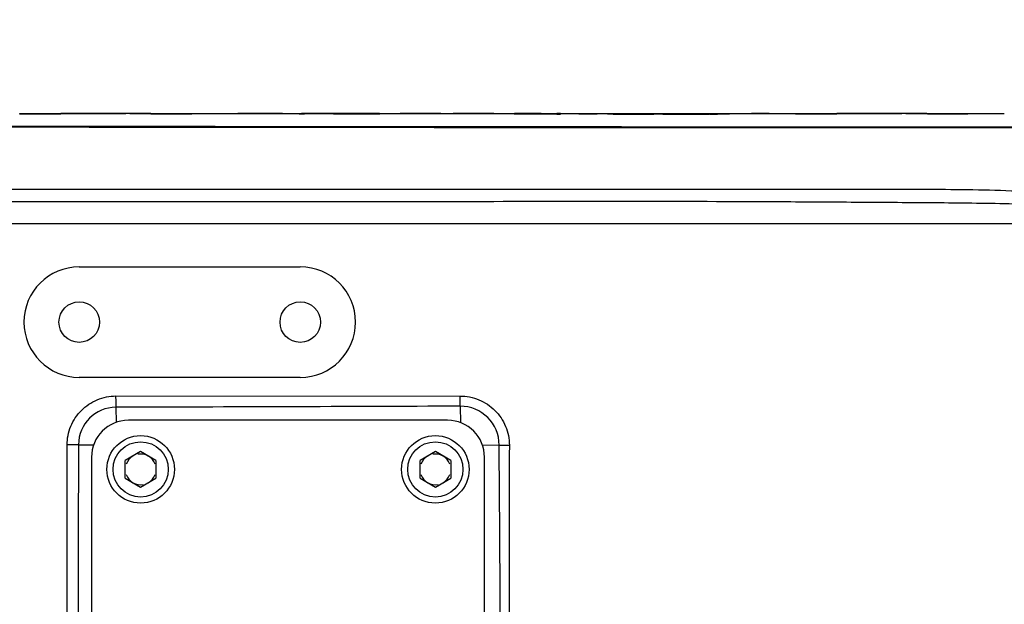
# Model space of a CAD drawing. Header units: millimetres. Extents: x 7426 to 8300, y 123 to 421.
# Tile 137 of 197: x 8141.6 to 8145.61, y 221.1 to 223.49. Entities that reach past the tile are written whole.
import ezdxf

# ---------------------------------------------------------------- set-up
doc = ezdxf.new("R2010")
doc.units = ezdxf.units.MM
for name, color, linetype in [('外形图', 7, 'Continuous'), ('尺寸标注', 7, 'Continuous'), ('运动范围', 7, 'Continuous')]:
    doc.layers.add(name, color=color, linetype=linetype)
doc.styles.add('微软雅黑', font='msyh.ttc')
doc.dimstyles.new('尺寸标注_1_20比例', dxfattribs={"dimtxt": 1.5, "dimasz": 1.25, "dimexe": 0.5, "dimexo": 0.4, "dimgap": 0.5, "dimtad": 1, "dimdec": 1, "dimlfac": 20, "dimdsep": 46, "dimtxsty": '微软雅黑', "dimcen": 0.09, "dimadec": 0, "dimazin": 0, "dimtp": 0.01, "dimtm": 0.01, "dimtfac": 1, "dimtdec": 1, "dimtofl": 0, "dimtmove": 0, "dimatfit": 3, "dimfxl": 1, "dimtolj": 1, "dimarcsym": 0})

# ---------------------------------------------------------------- blocks, each defined once
blk = doc.blocks.new('*D1270')
at = {"layer": 'Defpoints', "color": 0}
for p in [(8171.7993, 231.3206), (8226.044, 230.3839), (8100.9141, 219.9546), (8166.8965, 219.9546), (8234.12, 219.9546)]:
    blk.add_point(p, dxfattribs=at)
at = {"layer": '尺寸标注', "color": 0, "lineweight": -2}
blk.add_arc((8166.8965, 219.9546), 12.3783, 15.78836, 174.21164, dxfattribs=at)
at = {"layer": '尺寸标注', "color": 0}
for points in [[(8178.6047, 223.2761), (8179.0109, 223.369), (8179.0868, 222.1041)], [(8154.3732, 221.2135), (8154.7894, 221.1925), (8154.5182, 219.9546)]]:
    blk.add_solid(points, dxfattribs=at)
at = {"layer": '尺寸标注', "color": 0, "insert": (8165.7062, 233.56), "char_height": 1.5, "attachment_point": 5, "rotation": 5, "style": '微软雅黑'}
blk.add_mtext('\\A1;-\\A1;170%%d', dxfattribs=at)

msp = doc.modelspace()

# ---------------------------------------------------------------- linework, layer by layer
at = {"layer": '外形图', "color": 7, "linetype": 'Continuous'}
for p, q in [((8141.604, 223.102), (8141.604, 223.1051)), ((8141.7712, 223.102), (8141.604, 223.102)), ((8141.7712, 223.1051), (8141.7712, 223.102)), ((8141.7712, 223.1046), (8141.9635, 223.1046)), ((8142.041, 223.1039), (8142.0357, 223.104)), ((8142.138, 223.1048), (8142.138, 223.1051)), ((8142.1422, 223.1025), (8142.138, 223.1025)), ((8142.3052, 223.102), (8142.2143, 223.102)), ((8142.3052, 223.1051), (8142.3052, 223.102)), ((8142.3052, 223.1046), (8142.6353, 223.1046)), ((8142.5635, 223.1051), (8142.5572, 223.1051)), ((8142.5635, 223.1051), (8142.5572, 223.1051)), ((8142.6947, 223.1036), (8142.6892, 223.1037)), ((8142.6947, 223.1036), (8142.6892, 223.1037)), ((8142.7521, 223.102), (8142.7415, 223.1023)), ((8142.7521, 223.102), (8142.7415, 223.1023)), ((8142.7416, 223.1051), (8142.7521, 223.1051)), ((8142.989, 223.1049), (8142.7858, 223.1049)), ((8142.8135, 223.1046), (8142.9986, 223.1046)), ((8143.0689, 223.102), (8142.8818, 223.102)), ((8143.0056, 223.1047), (8142.989, 223.1049)), ((8143.0688, 223.1051), (8143.0704, 223.1051)), ((8143.0688, 223.1051), (8143.0704, 223.1051)), ((8143.0705, 223.102), (8143.0689, 223.102)), ((8143.0705, 223.102), (8143.0689, 223.102)), ((8143.1802, 223.1046), (8143.5073, 223.1046)), ((8143.2487, 223.1051), (8143.235, 223.105)), ((8143.2487, 223.1051), (8143.235, 223.1051)), ((8143.4526, 223.1051), (8143.4388, 223.1051)), ((8143.4526, 223.105), (8143.4388, 223.1051)), ((8143.6187, 223.102), (8143.6169, 223.102)), ((8143.617, 223.1051), (8143.6187, 223.1051)), ((8143.617, 223.1051), (8143.6187, 223.1051)), ((8143.6187, 223.102), (8143.6169, 223.102)), ((8143.8057, 223.102), (8143.6187, 223.102)), ((8143.6889, 223.1046), (8143.8212, 223.1046)), ((8143.8057, 223.1049), (8143.7916, 223.1051)), ((8143.8053, 223.1049), (8143.7916, 223.1051)), ((8143.7916, 223.1024), (8143.8057, 223.102)), ((8143.9725, 223.1027), (8143.9553, 223.1029)), ((8143.9564, 223.1051), (8143.9715, 223.1049)), ((8143.9968, 223.1025), (8143.9725, 223.1027)), ((8144.0012, 223.1046), (8144.1867, 223.1046)), ((8144.2229, 223.1017), (8144.1866, 223.1017)), ((8144.1867, 223.1046), (8144.4446, 223.1046)), ((8144.4119, 223.1043), (8144.4907, 223.1051)), ((8144.4155, 223.1023), (8144.4121, 223.1023)), ((8144.623, 223.1046), (8144.7635, 223.1046)), ((8144.623, 223.1046), (8144.7635, 223.1046)), ((8144.6273, 223.1046), (8144.6553, 223.1051)), ((8144.7635, 223.102), (8144.7635, 223.1051)), ((8144.9306, 223.102), (8144.7635, 223.102)), ((8144.9306, 223.1051), (8144.9306, 223.102)), ((8144.9306, 223.1046), (8145.1247, 223.1046)), ((8144.9306, 223.1046), (8145.1247, 223.1046)), ((8145.2006, 223.1039), (8145.1952, 223.104)), ((8145.3017, 223.1025), (8145.2974, 223.1026)), ((8145.2975, 223.1048), (8145.2975, 223.1051)), ((8145.4646, 223.102), (8145.3738, 223.102)), ((8145.4646, 223.1051), (8145.4646, 223.102)), ((8145.4646, 223.1046), (8145.6131, 223.1046)), ((8143.2875, 223.0501), (8143.0045, 223.0503)), ((8145.844, 223.0489), (8145.3327, 223.0491)), ((8146.3872, 222.6546), (8133.9374, 222.6546)), ((8141.8465, 222.4796), (8142.7465, 222.4796)), ((8142.7465, 222.0296), (8141.8465, 222.0296)), ((8141.9958, 221.9537), (8143.3971, 221.9533)), ((8141.9958, 221.9077), (8141.9963, 221.8453)), ((8143.3975, 221.9121), (8143.3983, 221.8445)), ((8143.3465, 221.8546), (8142.0465, 221.8546)), ((8141.8433, 221.7552), (8141.9057, 221.7546)), ((8143.5562, 221.7539), (8143.4885, 221.7524)), ((8141.8965, 221.7046), (8141.8965, 219.4046)), ((8142.0965, 221.7268), (8142.034, 221.6907)), ((8142.159, 221.6907), (8142.0965, 221.7268)), ((8143.2965, 221.7268), (8143.234, 221.6907)), ((8143.359, 221.6907), (8143.2965, 221.7268)), ((8143.4965, 219.4046), (8143.4965, 221.7046)), ((8142.034, 221.6185), (8142.034, 221.6907)), ((8142.159, 221.6907), (8142.159, 221.6185)), ((8143.234, 221.6185), (8143.234, 221.6907)), ((8143.359, 221.6907), (8143.359, 221.6185)), ((8142.034, 221.6185), (8142.0965, 221.5824)), ((8142.0965, 221.5824), (8142.159, 221.6185)), ((8143.234, 221.6185), (8143.2965, 221.5824)), ((8143.2965, 221.5824), (8143.359, 221.6185))]:
    msp.add_line(p, q, dxfattribs=at)
at = {"layer": '外形图', "color": 6, "linetype": 'Continuous'}
for p, q in [((8141.604, 223.1051), (8141.7712, 223.1051)), ((8141.8385, 223.1051), (8142.0357, 223.1051)), ((8142.138, 223.1051), (8142.3052, 223.1051)), ((8142.5635, 223.1051), (8142.7416, 223.1051)), ((8143.0704, 223.1051), (8143.235, 223.1051)), ((8143.4526, 223.1051), (8143.617, 223.1051)), ((8143.7916, 223.1051), (8143.9564, 223.1051)), ((8144.4907, 223.1051), (8144.6553, 223.1051)), ((8144.7635, 223.1051), (8144.9306, 223.1051)), ((8144.9979, 223.1051), (8145.1952, 223.1051)), ((8145.2975, 223.1051), (8145.4646, 223.1051))]:
    msp.add_line(p, q, dxfattribs=at)
at = {"layer": '外形图', "color": 7, "linetype": 'Continuous'}
for centre, radius in [((8141.8465, 222.2546), 0.0825), ((8142.7465, 222.2546), 0.0825), ((8142.0965, 221.6546), 0.1375), ((8143.2965, 221.6546), 0.1375), ((8142.0965, 221.6546), 0.1125), ((8143.2965, 221.6546), 0.1125)]:
    msp.add_circle(centre, radius, dxfattribs=at)
for centre, radius, start, end in [((8141.8385, 205.4638), 17.6413, 90.00025, 90.2188), ((8141.8385, 205.4634), 17.6416, 89.3596, 90.00018), ((8142.0358, 205.3011), 17.804, 89.67105, 90.00018), ((8141.8385, 205.4615), 17.6436, 89.02753, 89.34244), ((8142.5635, 217.4217), 5.6834, 90.0634, 90.7241), ((8142.5635, 217.4208), 5.6843, 88.7323, 90.0001), ((8142.5634, 217.4169), 5.6882, 88.2052, 88.6773), ((8142.7416, 217.7264), 5.3787, 88.9538, 89.8882), ((8142.9409, 217.4128), 5.6923, 91.0177, 91.901), ((8143.0705, 217.4193), 5.6858, 90.0167, 91.9019), ((8143.2488, 217.9346), 5.1705, 90.1531, 91.9759), ((8143.2488, 217.9372), 5.1679, 89.219, 90.0001), ((8143.4388, 217.9382), 5.1669, 90.0003, 90.7815), ((8143.4388, 217.9356), 5.1695, 88.0247, 89.8468), ((8143.617, 217.4207), 5.6844, 88.2405, 89.9835), ((8144.1434, 243.0747), 19.9727, 269.02985, 269.46029), ((8144.1175, 235.3502), 12.2462, 269.31698, 269.47712), ((8144.2093, 250.9997), 27.8979, 269.56356, 269.95334), ((8144.1926, 243.0628), 19.9591, 269.46342, 269.98033), ((8144.2274, 249.3364), 26.2327, 269.99029, 270.40303), ((8144.2297, 252.5371), 29.4354, 269.9869, 270.3551), ((8144.2652, 246.3651), 23.2633, 270.3703, 270.56256), ((8144.998, 205.4613), 17.6438, 90.00025, 90.21879), ((8144.998, 205.4609), 17.6442, 89.35957, 90.00018), ((8145.1953, 205.3003), 17.8048, 89.67106, 90.00018), ((8144.9979, 205.4589), 17.6462, 89.02754, 89.342), ((8146.0794, 3507.6009), 3284.552, 269.8533882, 269.9958924), ((8146.1284, 3888.3371), 3665.2901, 269.8678518, 269.9955536), ((8141.8465, 222.2546), 0.225, 90.0033, 269.9958), ((8142.7465, 222.2546), 0.225, 270.002, 89.9945), ((8141.9959, 221.7551), 0.1525, 90.013, 179.9861), ((8143.3976, 221.7535), 0.1586, 0.1461, 90.0602), ((8142.0465, 221.7046), 0.15, 90, 180), ((8143.3465, 221.7046), 0.15, 0, 90), ((8825.8363, 219.4717), 683.9967, 179.8087189, 179.959547), ((7819.4063, 219.1384), 324.1604, 0.22513, 0.462308), ((8142.0965, 221.6546), 0.0625, 120, 160.0024), ((8142.0965, 221.6546), 0.0625, 19.9976, 100.0024), ((8143.2965, 221.6546), 0.0625, 120, 160.0024), ((8143.2965, 221.6546), 0.0625, 19.9976, 100.0024), ((8142.0965, 221.6546), 0.0625, 199.9976, 280.0024), ((8142.0965, 221.6546), 0.0625, 300, 340.0024), ((8143.2965, 221.6546), 0.0625, 199.9976, 280.0024), ((8143.2965, 221.6546), 0.0625, 300, 340.0024)]:
    msp.add_arc(centre, radius, start, end, dxfattribs=at)
for points in [[(8141.9098, 223.1046), (8141.9193, 223.1047), (8141.9288, 223.1048), (8141.9383, 223.1048)], [(8144.1858, 223.1037), (8144.1982, 223.1037), (8144.2105, 223.1037), (8144.2229, 223.1037)], [(8145.0677, 223.1046), (8145.0777, 223.1047), (8145.0876, 223.1048), (8145.0976, 223.1048)], [(8143.0045, 223.0503), (8142.1989, 223.051), (8141.3933, 223.0522), (8140.5877, 223.0536)], [(8145.3327, 223.0491), (8144.6509, 223.0493), (8143.9692, 223.0495), (8143.2875, 223.0501)], [(8143.3975, 221.9121), (8142.9303, 221.9103), (8142.463, 221.9087), (8141.9958, 221.9077)], [(8141.7974, 219.9546), (8141.797, 220.5544), (8141.7969, 221.1542), (8141.7971, 221.754)], [(8143.5977, 221.7532), (8143.5975, 221.3356), (8143.5973, 220.9179), (8143.5973, 220.5003)]]:
    msp.add_open_spline(points, degree=3, dxfattribs=at)
for points, knots in [([(8142.2143, 223.102), (8142.2075, 223.102), (8142.1834, 223.102), (8142.1594, 223.1022), (8142.1422, 223.1025)], [0, 0, 0, 0, 0.286214, 1, 1, 1, 1]), ([(8144.6553, 223.1051), (8144.6414, 223.1051), (8144.5875, 223.1037), (8144.5336, 223.1033), (8144.4936, 223.1029)], [0, 0, 0, 0, 0.258706, 1, 1, 1, 1]), ([(8145.3738, 223.102), (8145.3669, 223.102), (8145.3429, 223.102), (8145.3189, 223.1022), (8145.3017, 223.1025)], [0, 0, 0, 0, 0.286229, 1, 1, 1, 1]), ([(8145.844, 222.7782), (8145.7246, 222.7864), (8145.4852, 222.7953), (8145.0064, 222.7945), (8144.4078, 222.7949), (8143.6896, 222.7949), (8142.9714, 222.795), (8142.2533, 222.7951), (8141.296, 222.7952), (8140.5781, 222.7952), (8140.0995, 222.7953)], [0, 0, 0, 0, 0.062511, 0.125025, 0.25005, 0.375069, 0.50008, 0.625082, 0.750071, 1, 1, 1, 1]), ([(8145.8399, 222.7281), (8145.7393, 222.7337), (8145.5377, 222.7388), (8145.2353, 222.741), (8144.9329, 222.743), (8144.5297, 222.7452), (8144.0257, 222.7463), (8143.421, 222.745), (8142.8162, 222.7445), (8142.0101, 222.7452), (8141.0025, 222.745), (8139.7936, 222.745), (8138.5851, 222.7451), (8137.3772, 222.7451), (8136.572, 222.7453), (8136.1696, 222.7454)], [0, 0, 0, 0, 0.03127, 0.062545, 0.093815, 0.125085, 0.187624, 0.25016, 0.312692, 0.37522, 0.500259, 0.625269, 0.750238, 0.875154, 1, 1, 1, 1]), ([(8141.7971, 221.754), (8141.797, 221.7799), (8141.8072, 221.8323), (8141.8515, 221.8985), (8141.9175, 221.9432), (8141.9699, 221.9536), (8141.9958, 221.9537)], [0, 0, 0, 0, 0.249944, 0.499952, 0.749996, 1, 1, 1, 1]), ([(8141.9958, 221.9077), (8141.9966, 221.9134), (8141.9965, 221.9288), (8141.9963, 221.9441), (8141.9958, 221.9537)], [0, 0, 0, 0, 0.375037, 1, 1, 1, 1]), ([(8143.3971, 221.9533), (8143.4231, 221.9534), (8143.4759, 221.943), (8143.5426, 221.8986), (8143.5873, 221.832), (8143.5977, 221.7793), (8143.5978, 221.7532)], [0, 0, 0, 0, 0.250112, 0.50005, 0.749989, 1, 1, 1, 1]), ([(8143.3975, 221.9121), (8143.3976, 221.9146), (8143.398, 221.9284), (8143.3977, 221.9422), (8143.3971, 221.9533)], [0, 0, 0, 0, 0.185997, 1, 1, 1, 1]), ([(8141.8433, 221.7552), (8141.8376, 221.7546), (8141.8221, 221.7543), (8141.8067, 221.754), (8141.7971, 221.754)], [0, 0, 0, 0, 0.376964, 1, 1, 1, 1]), ([(8143.5562, 221.7539), (8143.5589, 221.7538), (8143.5728, 221.7533), (8143.5866, 221.7532), (8143.5977, 221.7532)], [0, 0, 0, 0, 0.196856, 1, 1, 1, 1])]:
    msp.add_open_spline(points, degree=3, knots=knots, dxfattribs=at)
at = {"layer": '运动范围'}
msp.add_arc((8166.8965, 219.9546), 60.06, 10, 350, dxfattribs=at)

# ---------------------------------------------------------------- dimensions: what is measured, and where the dimension line sits
at = {"layer": '尺寸标注'}
dim = msp.add_angular_dim_2l(base=(8171.7993, 231.3206), line1=((8100.9141, 219.9546), (8234.12, 219.9546)), line2=((8166.8965, 219.9546), (8226.044, 230.3839)), text='\\A1;-<>', dimstyle='尺寸标注_1_20比例', override={"dimtxsty": '微软雅黑'}, dxfattribs=at)
dim.commit()
dim.dimension.update_dxf_attribs({"geometry": '*D1270', "text_midpoint": (8165.7062, 233.56)})

doc.saveas('drawing.dxf')
